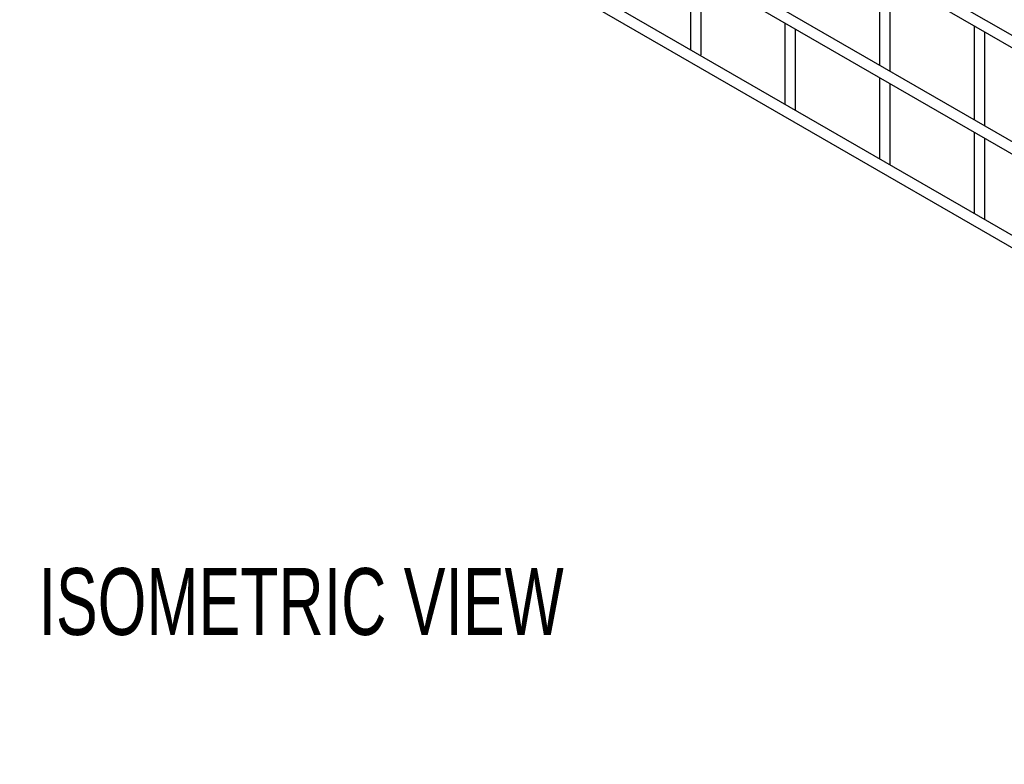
# Model space of a CAD drawing. Header units: inches. Extents: x 0.2 to 10.7, y 0.2 to 8.1.
# Tile 9 of 18: x 8.1 to 9.4, y 5.1 to 6. Entities that reach past the tile are written whole.
import ezdxf

# ---------------------------------------------------------------- set-up
doc = ezdxf.new("R2010")
doc.units = ezdxf.units.IN
doc.header["$MEASUREMENT"] = 0
doc.layers.add('DIMENSIONS', color=140, linetype='Continuous', lineweight=25)
doc.styles.add('SLDTEXTSTYLE0', font='TXT', dxfattribs={"width": 0.7})

# ---------------------------------------------------------------- blocks, each defined once
blk = doc.blocks.new('SW_NOTE_0_1')
at = {"layer": 'DIMENSIONS', "color": 0, "insert": (0, 0.8594), "char_height": 0.666667, "attachment_point": 1, "style": 'SLDTEXTSTYLE0'}
blk.add_mtext('ISOMETRIC VIEW', dxfattribs=at)
blk = doc.blocks.new('ISOMETRIC_VIEW')
at = {"layer": 'DIMENSIONS', "color": 140}
blk.add_blockref('SW_NOTE_0_1', (0, -0.0966), dxfattribs=at)

msp = doc.modelspace()

# ---------------------------------------------------------------- linework, layer by layer
for p, q in [((10.48859, 5.36266), (8.13687, 6.72027)), ((8.13021, 6.70873), (10.48193, 5.35111)), ((8.13021, 6.57604), (10.48193, 5.21842)), ((10.34472, 5.31302), (8.27226, 6.50943)), ((10.48859, 5.11327), (8.13687, 6.47089)), ((8.13021, 6.45934), (10.48193, 5.10172)), ((8.96597, 6.09356), (8.96597, 5.99226)), ((8.97931, 5.98616), (8.97931, 6.08586)), ((9.20168, 6.09018), (9.20168, 5.97289)), ((9.21501, 5.96519), (9.21501, 6.08248)), ((9.08383, 6.02553), (9.08383, 5.92423)), ((9.09716, 5.91812), (9.09716, 6.01783)), ((9.31953, 6.02215), (9.31953, 5.90486)), ((9.33286, 5.89716), (9.33286, 6.01445)), ((8.97889, 5.98481), (8.97931, 5.98616)), ((9.20168, 5.95749), (9.20168, 5.85619)), ((9.21501, 5.85009), (9.21501, 5.9498)), ((9.09674, 5.91677), (9.09716, 5.91812)), ((9.31953, 5.88946), (9.31953, 5.78816)), ((9.33286, 5.78205), (9.33286, 5.88176)), ((9.21459, 5.84874), (9.21501, 5.85009)), ((9.33244, 5.7807), (9.33286, 5.78205))]:
    msp.add_line(p, q)

# ---------------------------------------------------------------- block references
at = {"color": 7, "linetype": 'Continuous', "xscale": 0.125, "yscale": 0.125, "zscale": 0.125}
msp.add_blockref('ISOMETRIC_VIEW', (8.15372, 5.25093), dxfattribs=at)

doc.saveas('drawing.dxf')
